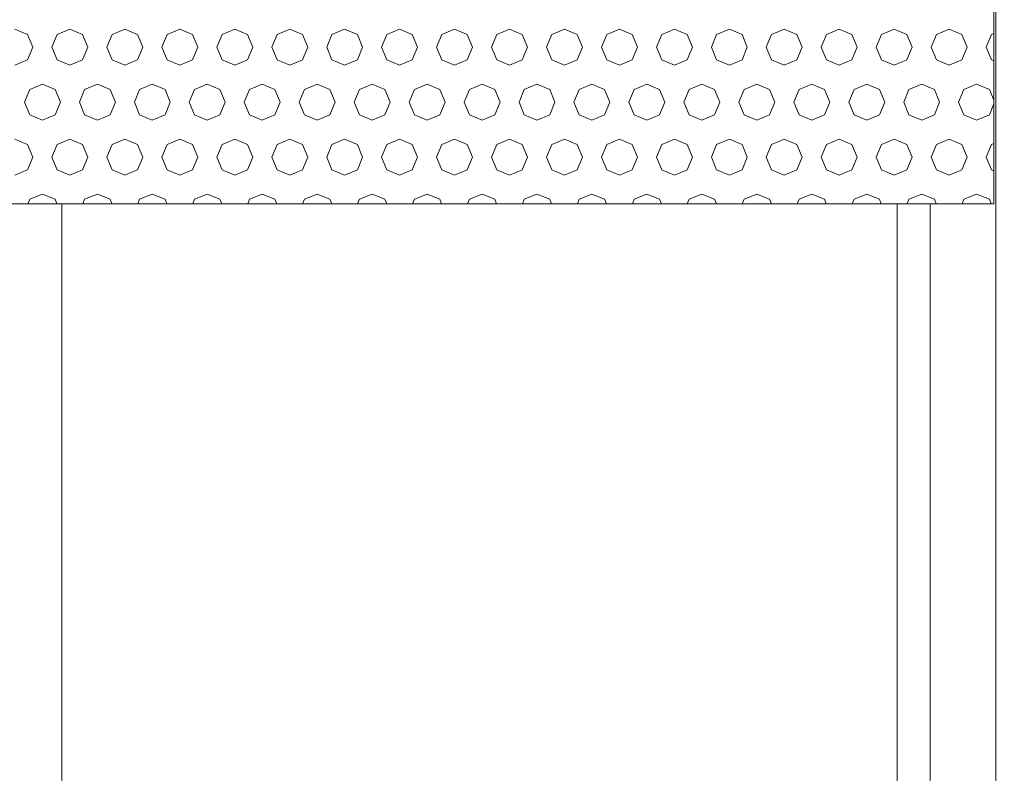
# Model space of a CAD drawing. Header units: millimetres. Extents: x 52659 to 1698020, y -10054 to 104697.
# Tile 229 of 256: x 210414 to 211310, y 10080 to 10765. Entities that reach past the tile are written whole.
import ezdxf

# ---------------------------------------------------------------- set-up
doc = ezdxf.new("R2010")
doc.units = ezdxf.units.MM
doc.header["$MEASUREMENT"] = 0
for name, color, linetype in [('02-04 BRISES SOLEIL FONCEES', 7, 'Continuous'), ('05-02 Cotation 200ème 100ème.Cotations', 7, 'Continuous'), ('Fenêtres ARCHICAD', 7, 'Continuous')]:
    doc.layers.add(name, color=color, linetype=linetype)
doc.styles.add('STYLE_GENERE_3', font='ARIALN.TTF')
doc.dimstyles.new('STYLE_GENERE__2', dxfattribs={"dimtxt": 200, "dimasz": 95, "dimexe": 0.18, "dimexo": 100, "dimgap": 0, "dimtad": 0, "dimlfac": 0.001, "dimzin": 0, "dimdsep": 46, "dimtxsty": 'STYLE_GENERE_3', "dimblk": 'ARROWHEAD_6', "dimblk1": 'ARROWHEAD_6', "dimblk2": 'ARROWHEAD_6', "dimcen": 0.09, "dimclrd": 7, "dimclre": 7, "dimclrt": 7, "dimazin": 0, "dimtfac": 1, "dimtdec": 4, "dimtmove": 0, "dimatfit": 3, "dimfxl": 1, "dimtolj": 1, "dimtzin": 0, "dimarcsym": 0})

# ---------------------------------------------------------------- blocks, each defined once
blk = doc.blocks.new('Élément de coupe_195_1', base_point=(131932.67, 5158.07))
at = {"layer": 'Fenêtres ARCHICAD', "color": 7, "linetype": 'Continuous', "lineweight": 9}
blk.add_line((211302.68, 11008.07), (211302.68, 9758.07), dxfattribs=at)
at = {"layer": 'Fenêtres ARCHICAD', "color": 7, "linetype": 'Continuous', "lineweight": 5}
for p, q in [((210452.68, 9848.07), (210452.68, 10598.03)), ((211212.68, 10598.03), (211212.68, 9848.07)), ((211242.68, 9818.07), (211242.68, 10598.03))]:
    blk.add_line(p, q, dxfattribs=at)
blk = doc.blocks.new('*X358', base_point=(131932.67, 5158.07))
at = {"layer": '02-04 BRISES SOLEIL FONCEES', "color": 7, "linetype": 'Continuous', "lineweight": 5}
for p, q in [((210421.66, 10752.02), (210410.1, 10756.81)), ((210426.45, 10740.46), (210421.66, 10752.02)), ((210448.54, 10752.02), (210443.75, 10740.46)), ((210460.1, 10756.81), (210448.54, 10752.02)), ((210471.66, 10752.02), (210460.1, 10756.81)), ((210476.45, 10740.46), (210471.66, 10752.02)), ((210498.54, 10752.02), (210493.75, 10740.46)), ((210510.1, 10756.81), (210498.54, 10752.02)), ((210521.66, 10752.02), (210510.1, 10756.81)), ((210526.45, 10740.46), (210521.66, 10752.02)), ((210548.54, 10752.02), (210543.75, 10740.46)), ((210560.1, 10756.81), (210548.54, 10752.02)), ((210571.66, 10752.02), (210560.1, 10756.81)), ((210576.45, 10740.46), (210571.66, 10752.02)), ((210598.54, 10752.02), (210593.75, 10740.46)), ((210610.1, 10756.81), (210598.54, 10752.02)), ((210621.66, 10752.02), (210610.1, 10756.81)), ((210626.45, 10740.46), (210621.66, 10752.02)), ((210648.54, 10752.02), (210643.75, 10740.46)), ((210660.1, 10756.81), (210648.54, 10752.02)), ((210671.66, 10752.02), (210660.1, 10756.81)), ((210676.45, 10740.46), (210671.66, 10752.02)), ((210698.54, 10752.02), (210693.75, 10740.46)), ((210710.1, 10756.81), (210698.54, 10752.02)), ((210721.66, 10752.02), (210710.1, 10756.81)), ((210726.45, 10740.46), (210721.66, 10752.02)), ((210748.54, 10752.02), (210743.75, 10740.46)), ((210760.1, 10756.81), (210748.54, 10752.02)), ((210771.66, 10752.02), (210760.1, 10756.81)), ((210776.45, 10740.46), (210771.66, 10752.02)), ((210798.54, 10752.02), (210793.75, 10740.46)), ((210810.1, 10756.81), (210798.54, 10752.02)), ((210821.66, 10752.02), (210810.1, 10756.81)), ((210826.45, 10740.46), (210821.66, 10752.02)), ((210848.54, 10752.02), (210843.75, 10740.46)), ((210860.1, 10756.81), (210848.54, 10752.02)), ((210871.66, 10752.02), (210860.1, 10756.81)), ((210876.45, 10740.46), (210871.66, 10752.02)), ((210898.54, 10752.02), (210893.75, 10740.46)), ((210910.1, 10756.81), (210898.54, 10752.02)), ((210921.66, 10752.02), (210910.1, 10756.81)), ((210926.45, 10740.46), (210921.66, 10752.02)), ((210948.54, 10752.02), (210943.75, 10740.46)), ((210960.1, 10756.81), (210948.54, 10752.02)), ((210971.66, 10752.02), (210960.1, 10756.81)), ((210976.45, 10740.46), (210971.66, 10752.02)), ((210998.54, 10752.02), (210993.75, 10740.46)), ((211010.1, 10756.81), (210998.54, 10752.02)), ((211021.66, 10752.02), (211010.1, 10756.81)), ((211026.45, 10740.46), (211021.66, 10752.02)), ((211048.54, 10752.02), (211043.75, 10740.46)), ((211060.1, 10756.81), (211048.54, 10752.02)), ((211071.66, 10752.02), (211060.1, 10756.81)), ((211076.45, 10740.46), (211071.66, 10752.02)), ((211098.54, 10752.02), (211093.75, 10740.46)), ((211110.1, 10756.81), (211098.54, 10752.02)), ((211121.66, 10752.02), (211110.1, 10756.81)), ((211126.45, 10740.46), (211121.66, 10752.02)), ((211148.54, 10752.02), (211143.75, 10740.46)), ((211160.1, 10756.81), (211148.54, 10752.02)), ((211171.66, 10752.02), (211160.1, 10756.81)), ((211176.45, 10740.46), (211171.66, 10752.02)), ((211198.54, 10752.02), (211193.75, 10740.46)), ((211210.1, 10756.81), (211198.54, 10752.02)), ((211221.66, 10752.02), (211210.1, 10756.81)), ((211226.45, 10740.46), (211221.66, 10752.02)), ((211248.54, 10752.02), (211243.75, 10740.46)), ((211260.1, 10756.81), (211248.54, 10752.02)), ((211271.66, 10752.02), (211260.1, 10756.81)), ((211276.45, 10740.46), (211271.66, 10752.02)), ((211298.54, 10752.02), (211293.75, 10740.46)), ((211300.76, 10752.94), (211298.54, 10752.02)), ((210421.66, 10728.89), (210426.45, 10740.46)), ((210443.75, 10740.46), (210448.54, 10728.89)), ((210471.66, 10728.89), (210476.45, 10740.46)), ((210493.75, 10740.46), (210498.54, 10728.89)), ((210521.66, 10728.89), (210526.45, 10740.46)), ((210543.75, 10740.46), (210548.54, 10728.89)), ((210571.66, 10728.89), (210576.45, 10740.46)), ((210593.75, 10740.46), (210598.54, 10728.89)), ((210621.66, 10728.89), (210626.45, 10740.46)), ((210643.75, 10740.46), (210648.54, 10728.89)), ((210671.66, 10728.89), (210676.45, 10740.46)), ((210693.75, 10740.46), (210698.54, 10728.89)), ((210721.66, 10728.89), (210726.45, 10740.46)), ((210743.75, 10740.46), (210748.54, 10728.89)), ((210771.66, 10728.89), (210776.45, 10740.46)), ((210793.75, 10740.46), (210798.54, 10728.89)), ((210821.66, 10728.89), (210826.45, 10740.46)), ((210843.75, 10740.46), (210848.54, 10728.89)), ((210871.66, 10728.89), (210876.45, 10740.46)), ((210893.75, 10740.46), (210898.54, 10728.89)), ((210921.66, 10728.89), (210926.45, 10740.46)), ((210943.75, 10740.46), (210948.54, 10728.89)), ((210971.66, 10728.89), (210976.45, 10740.46)), ((210993.75, 10740.46), (210998.54, 10728.89)), ((211021.66, 10728.89), (211026.45, 10740.46)), ((211043.75, 10740.46), (211048.54, 10728.89)), ((211071.66, 10728.89), (211076.45, 10740.46)), ((211093.75, 10740.46), (211098.54, 10728.89)), ((211121.66, 10728.89), (211126.45, 10740.46)), ((211143.75, 10740.46), (211148.54, 10728.89)), ((211171.66, 10728.89), (211176.45, 10740.46)), ((211193.75, 10740.46), (211198.54, 10728.89)), ((211221.66, 10728.89), (211226.45, 10740.46)), ((211243.75, 10740.46), (211248.54, 10728.89)), ((211271.66, 10728.89), (211276.45, 10740.46)), ((211293.75, 10740.46), (211298.54, 10728.89)), ((210410.1, 10724.1), (210421.66, 10728.89)), ((210448.54, 10728.89), (210460.1, 10724.1)), ((210460.1, 10724.1), (210471.66, 10728.89)), ((210498.54, 10728.89), (210510.1, 10724.1)), ((210510.1, 10724.1), (210521.66, 10728.89)), ((210548.54, 10728.89), (210560.1, 10724.1)), ((210560.1, 10724.1), (210571.66, 10728.89)), ((210598.54, 10728.89), (210610.1, 10724.1)), ((210610.1, 10724.1), (210621.66, 10728.89)), ((210648.54, 10728.89), (210660.1, 10724.1)), ((210660.1, 10724.1), (210671.66, 10728.89)), ((210698.54, 10728.89), (210710.1, 10724.1)), ((210710.1, 10724.1), (210721.66, 10728.89)), ((210748.54, 10728.89), (210760.1, 10724.1)), ((210760.1, 10724.1), (210771.66, 10728.89)), ((210798.54, 10728.89), (210810.1, 10724.1)), ((210810.1, 10724.1), (210821.66, 10728.89)), ((210848.54, 10728.89), (210860.1, 10724.1)), ((210860.1, 10724.1), (210871.66, 10728.89)), ((210898.54, 10728.89), (210910.1, 10724.1)), ((210910.1, 10724.1), (210921.66, 10728.89)), ((210948.54, 10728.89), (210960.1, 10724.1)), ((210960.1, 10724.1), (210971.66, 10728.89)), ((210998.54, 10728.89), (211010.1, 10724.1)), ((211010.1, 10724.1), (211021.66, 10728.89)), ((211048.54, 10728.89), (211060.1, 10724.1)), ((211060.1, 10724.1), (211071.66, 10728.89)), ((211098.54, 10728.89), (211110.1, 10724.1)), ((211110.1, 10724.1), (211121.66, 10728.89)), ((211148.54, 10728.89), (211160.1, 10724.1)), ((211160.1, 10724.1), (211171.66, 10728.89)), ((211198.54, 10728.89), (211210.1, 10724.1)), ((211210.1, 10724.1), (211221.66, 10728.89)), ((211248.54, 10728.89), (211260.1, 10724.1)), ((211260.1, 10724.1), (211271.66, 10728.89)), ((211298.54, 10728.89), (211300.76, 10727.97)), ((210435.1, 10706.81), (210423.54, 10702.02)), ((210446.66, 10702.02), (210435.1, 10706.81)), ((210485.1, 10706.81), (210473.54, 10702.02)), ((210496.66, 10702.02), (210485.1, 10706.81)), ((210535.1, 10706.81), (210523.54, 10702.02)), ((210546.66, 10702.02), (210535.1, 10706.81)), ((210585.1, 10706.81), (210573.54, 10702.02)), ((210596.66, 10702.02), (210585.1, 10706.81)), ((210635.1, 10706.81), (210623.54, 10702.02)), ((210646.66, 10702.02), (210635.1, 10706.81)), ((210685.1, 10706.81), (210673.54, 10702.02)), ((210696.66, 10702.02), (210685.1, 10706.81)), ((210735.1, 10706.81), (210723.54, 10702.02)), ((210746.66, 10702.02), (210735.1, 10706.81)), ((210785.1, 10706.81), (210773.54, 10702.02)), ((210796.66, 10702.02), (210785.1, 10706.81)), ((210835.1, 10706.81), (210823.54, 10702.02)), ((210846.66, 10702.02), (210835.1, 10706.81)), ((210885.1, 10706.81), (210873.54, 10702.02)), ((210896.66, 10702.02), (210885.1, 10706.81)), ((210935.1, 10706.81), (210923.54, 10702.02)), ((210946.66, 10702.02), (210935.1, 10706.81)), ((210985.1, 10706.81), (210973.54, 10702.02)), ((210996.66, 10702.02), (210985.1, 10706.81)), ((211035.1, 10706.81), (211023.54, 10702.02)), ((211046.66, 10702.02), (211035.1, 10706.81)), ((211085.1, 10706.81), (211073.54, 10702.02)), ((211096.66, 10702.02), (211085.1, 10706.81)), ((211135.1, 10706.81), (211123.54, 10702.02)), ((211146.66, 10702.02), (211135.1, 10706.81)), ((211185.1, 10706.81), (211173.54, 10702.02)), ((211196.66, 10702.02), (211185.1, 10706.81)), ((211235.1, 10706.81), (211223.54, 10702.02)), ((211246.66, 10702.02), (211235.1, 10706.81)), ((211285.1, 10706.81), (211273.54, 10702.02)), ((211296.66, 10702.02), (211285.1, 10706.81)), ((210423.54, 10702.02), (210418.75, 10690.46)), ((210451.45, 10690.46), (210446.66, 10702.02)), ((210473.54, 10702.02), (210468.75, 10690.46)), ((210501.45, 10690.46), (210496.66, 10702.02)), ((210523.54, 10702.02), (210518.75, 10690.46)), ((210551.45, 10690.46), (210546.66, 10702.02)), ((210573.54, 10702.02), (210568.75, 10690.46)), ((210601.45, 10690.46), (210596.66, 10702.02)), ((210623.54, 10702.02), (210618.75, 10690.46)), ((210651.45, 10690.46), (210646.66, 10702.02)), ((210673.54, 10702.02), (210668.75, 10690.46)), ((210701.45, 10690.46), (210696.66, 10702.02)), ((210723.54, 10702.02), (210718.75, 10690.46)), ((210751.45, 10690.46), (210746.66, 10702.02)), ((210773.54, 10702.02), (210768.75, 10690.46)), ((210801.45, 10690.46), (210796.66, 10702.02)), ((210823.54, 10702.02), (210818.75, 10690.46)), ((210851.45, 10690.46), (210846.66, 10702.02)), ((210873.54, 10702.02), (210868.75, 10690.46)), ((210901.45, 10690.46), (210896.66, 10702.02)), ((210923.54, 10702.02), (210918.75, 10690.46)), ((210951.45, 10690.46), (210946.66, 10702.02)), ((210973.54, 10702.02), (210968.75, 10690.46)), ((211001.45, 10690.46), (210996.66, 10702.02)), ((211023.54, 10702.02), (211018.75, 10690.46)), ((211051.45, 10690.46), (211046.66, 10702.02)), ((211073.54, 10702.02), (211068.75, 10690.46)), ((211101.45, 10690.46), (211096.66, 10702.02)), ((211123.54, 10702.02), (211118.75, 10690.46)), ((211151.45, 10690.46), (211146.66, 10702.02)), ((211173.54, 10702.02), (211168.75, 10690.46)), ((211201.45, 10690.46), (211196.66, 10702.02)), ((211223.54, 10702.02), (211218.75, 10690.46)), ((211251.45, 10690.46), (211246.66, 10702.02)), ((211273.54, 10702.02), (211268.75, 10690.46)), ((211300.76, 10692.13), (211296.66, 10702.02)), ((210418.75, 10690.46), (210423.54, 10678.89)), ((210446.66, 10678.89), (210451.45, 10690.46)), ((210468.75, 10690.46), (210473.54, 10678.89)), ((210496.66, 10678.89), (210501.45, 10690.46)), ((210518.75, 10690.46), (210523.54, 10678.89)), ((210546.66, 10678.89), (210551.45, 10690.46)), ((210568.75, 10690.46), (210573.54, 10678.89)), ((210596.66, 10678.89), (210601.45, 10690.46)), ((210618.75, 10690.46), (210623.54, 10678.89)), ((210646.66, 10678.89), (210651.45, 10690.46)), ((210668.75, 10690.46), (210673.54, 10678.89)), ((210696.66, 10678.89), (210701.45, 10690.46)), ((210718.75, 10690.46), (210723.54, 10678.89)), ((210746.66, 10678.89), (210751.45, 10690.46)), ((210768.75, 10690.46), (210773.54, 10678.89)), ((210796.66, 10678.89), (210801.45, 10690.46)), ((210818.75, 10690.46), (210823.54, 10678.89)), ((210846.66, 10678.89), (210851.45, 10690.46)), ((210868.75, 10690.46), (210873.54, 10678.89)), ((210896.66, 10678.89), (210901.45, 10690.46)), ((210918.75, 10690.46), (210923.54, 10678.89)), ((210946.66, 10678.89), (210951.45, 10690.46)), ((210968.75, 10690.46), (210973.54, 10678.89)), ((210996.66, 10678.89), (211001.45, 10690.46)), ((211018.75, 10690.46), (211023.54, 10678.89)), ((211046.66, 10678.89), (211051.45, 10690.46)), ((211068.75, 10690.46), (211073.54, 10678.89)), ((211096.66, 10678.89), (211101.45, 10690.46)), ((211118.75, 10690.46), (211123.54, 10678.89)), ((211146.66, 10678.89), (211151.45, 10690.46)), ((211168.75, 10690.46), (211173.54, 10678.89)), ((211196.66, 10678.89), (211201.45, 10690.46)), ((211218.75, 10690.46), (211223.54, 10678.89)), ((211246.66, 10678.89), (211251.45, 10690.46)), ((211268.75, 10690.46), (211273.54, 10678.89)), ((211296.66, 10678.89), (211300.76, 10688.78)), ((210423.54, 10678.89), (210435.1, 10674.1)), ((210435.1, 10674.1), (210446.66, 10678.89)), ((210473.54, 10678.89), (210485.1, 10674.1)), ((210485.1, 10674.1), (210496.66, 10678.89)), ((210523.54, 10678.89), (210535.1, 10674.1)), ((210535.1, 10674.1), (210546.66, 10678.89)), ((210573.54, 10678.89), (210585.1, 10674.1)), ((210585.1, 10674.1), (210596.66, 10678.89)), ((210623.54, 10678.89), (210635.1, 10674.1)), ((210635.1, 10674.1), (210646.66, 10678.89)), ((210673.54, 10678.89), (210685.1, 10674.1)), ((210685.1, 10674.1), (210696.66, 10678.89)), ((210723.54, 10678.89), (210735.1, 10674.1)), ((210735.1, 10674.1), (210746.66, 10678.89)), ((210773.54, 10678.89), (210785.1, 10674.1)), ((210785.1, 10674.1), (210796.66, 10678.89)), ((210823.54, 10678.89), (210835.1, 10674.1)), ((210835.1, 10674.1), (210846.66, 10678.89)), ((210873.54, 10678.89), (210885.1, 10674.1)), ((210885.1, 10674.1), (210896.66, 10678.89)), ((210923.54, 10678.89), (210935.1, 10674.1)), ((210935.1, 10674.1), (210946.66, 10678.89)), ((210973.54, 10678.89), (210985.1, 10674.1)), ((210985.1, 10674.1), (210996.66, 10678.89)), ((211023.54, 10678.89), (211035.1, 10674.1)), ((211035.1, 10674.1), (211046.66, 10678.89)), ((211073.54, 10678.89), (211085.1, 10674.1)), ((211085.1, 10674.1), (211096.66, 10678.89)), ((211123.54, 10678.89), (211135.1, 10674.1)), ((211135.1, 10674.1), (211146.66, 10678.89)), ((211173.54, 10678.89), (211185.1, 10674.1)), ((211185.1, 10674.1), (211196.66, 10678.89)), ((211223.54, 10678.89), (211235.1, 10674.1)), ((211235.1, 10674.1), (211246.66, 10678.89)), ((211273.54, 10678.89), (211285.1, 10674.1)), ((211285.1, 10674.1), (211296.66, 10678.89)), ((210421.66, 10652.02), (210410.1, 10656.81)), ((210426.45, 10640.46), (210421.66, 10652.02)), ((210448.54, 10652.02), (210443.75, 10640.46)), ((210460.1, 10656.81), (210448.54, 10652.02)), ((210471.66, 10652.02), (210460.1, 10656.81)), ((210476.45, 10640.46), (210471.66, 10652.02)), ((210498.54, 10652.02), (210493.75, 10640.46)), ((210510.1, 10656.81), (210498.54, 10652.02)), ((210521.66, 10652.02), (210510.1, 10656.81)), ((210526.45, 10640.46), (210521.66, 10652.02)), ((210548.54, 10652.02), (210543.75, 10640.46)), ((210560.1, 10656.81), (210548.54, 10652.02)), ((210571.66, 10652.02), (210560.1, 10656.81)), ((210576.45, 10640.46), (210571.66, 10652.02)), ((210598.54, 10652.02), (210593.75, 10640.46)), ((210610.1, 10656.81), (210598.54, 10652.02)), ((210621.66, 10652.02), (210610.1, 10656.81)), ((210626.45, 10640.46), (210621.66, 10652.02)), ((210648.54, 10652.02), (210643.75, 10640.46)), ((210660.1, 10656.81), (210648.54, 10652.02)), ((210671.66, 10652.02), (210660.1, 10656.81)), ((210676.45, 10640.46), (210671.66, 10652.02)), ((210698.54, 10652.02), (210693.75, 10640.46)), ((210710.1, 10656.81), (210698.54, 10652.02)), ((210721.66, 10652.02), (210710.1, 10656.81)), ((210726.45, 10640.46), (210721.66, 10652.02)), ((210748.54, 10652.02), (210743.75, 10640.46)), ((210760.1, 10656.81), (210748.54, 10652.02)), ((210771.66, 10652.02), (210760.1, 10656.81)), ((210776.45, 10640.46), (210771.66, 10652.02)), ((210798.54, 10652.02), (210793.75, 10640.46)), ((210810.1, 10656.81), (210798.54, 10652.02)), ((210821.66, 10652.02), (210810.1, 10656.81)), ((210826.45, 10640.46), (210821.66, 10652.02)), ((210848.54, 10652.02), (210843.75, 10640.46)), ((210860.1, 10656.81), (210848.54, 10652.02)), ((210871.66, 10652.02), (210860.1, 10656.81)), ((210876.45, 10640.46), (210871.66, 10652.02)), ((210898.54, 10652.02), (210893.75, 10640.46)), ((210910.1, 10656.81), (210898.54, 10652.02)), ((210921.66, 10652.02), (210910.1, 10656.81)), ((210926.45, 10640.46), (210921.66, 10652.02)), ((210948.54, 10652.02), (210943.75, 10640.46)), ((210960.1, 10656.81), (210948.54, 10652.02)), ((210971.66, 10652.02), (210960.1, 10656.81)), ((210976.45, 10640.46), (210971.66, 10652.02)), ((210998.54, 10652.02), (210993.75, 10640.46)), ((211010.1, 10656.81), (210998.54, 10652.02)), ((211021.66, 10652.02), (211010.1, 10656.81)), ((211026.45, 10640.46), (211021.66, 10652.02)), ((211048.54, 10652.02), (211043.75, 10640.46)), ((211060.1, 10656.81), (211048.54, 10652.02)), ((211071.66, 10652.02), (211060.1, 10656.81)), ((211076.45, 10640.46), (211071.66, 10652.02)), ((211098.54, 10652.02), (211093.75, 10640.46)), ((211110.1, 10656.81), (211098.54, 10652.02)), ((211121.66, 10652.02), (211110.1, 10656.81)), ((211126.45, 10640.46), (211121.66, 10652.02)), ((211148.54, 10652.02), (211143.75, 10640.46)), ((211160.1, 10656.81), (211148.54, 10652.02)), ((211171.66, 10652.02), (211160.1, 10656.81)), ((211176.45, 10640.46), (211171.66, 10652.02)), ((211198.54, 10652.02), (211193.75, 10640.46)), ((211210.1, 10656.81), (211198.54, 10652.02)), ((211221.66, 10652.02), (211210.1, 10656.81)), ((211226.45, 10640.46), (211221.66, 10652.02)), ((211248.54, 10652.02), (211243.75, 10640.46)), ((211260.1, 10656.81), (211248.54, 10652.02)), ((211271.66, 10652.02), (211260.1, 10656.81)), ((211276.45, 10640.46), (211271.66, 10652.02)), ((211298.54, 10652.02), (211293.75, 10640.46)), ((211300.76, 10652.94), (211298.54, 10652.02)), ((210421.66, 10628.89), (210426.45, 10640.46)), ((210443.75, 10640.46), (210448.54, 10628.89)), ((210471.66, 10628.89), (210476.45, 10640.46)), ((210493.75, 10640.46), (210498.54, 10628.89)), ((210521.66, 10628.89), (210526.45, 10640.46)), ((210543.75, 10640.46), (210548.54, 10628.89)), ((210571.66, 10628.89), (210576.45, 10640.46)), ((210593.75, 10640.46), (210598.54, 10628.89)), ((210621.66, 10628.89), (210626.45, 10640.46)), ((210643.75, 10640.46), (210648.54, 10628.89)), ((210671.66, 10628.89), (210676.45, 10640.46)), ((210693.75, 10640.46), (210698.54, 10628.89)), ((210721.66, 10628.89), (210726.45, 10640.46)), ((210743.75, 10640.46), (210748.54, 10628.89)), ((210771.66, 10628.89), (210776.45, 10640.46)), ((210793.75, 10640.46), (210798.54, 10628.89)), ((210821.66, 10628.89), (210826.45, 10640.46)), ((210843.75, 10640.46), (210848.54, 10628.89)), ((210871.66, 10628.89), (210876.45, 10640.46)), ((210893.75, 10640.46), (210898.54, 10628.89)), ((210921.66, 10628.89), (210926.45, 10640.46)), ((210943.75, 10640.46), (210948.54, 10628.89)), ((210971.66, 10628.89), (210976.45, 10640.46)), ((210993.75, 10640.46), (210998.54, 10628.89)), ((211021.66, 10628.89), (211026.45, 10640.46)), ((211043.75, 10640.46), (211048.54, 10628.89)), ((211071.66, 10628.89), (211076.45, 10640.46)), ((211093.75, 10640.46), (211098.54, 10628.89)), ((211121.66, 10628.89), (211126.45, 10640.46)), ((211143.75, 10640.46), (211148.54, 10628.89)), ((211171.66, 10628.89), (211176.45, 10640.46)), ((211193.75, 10640.46), (211198.54, 10628.89)), ((211221.66, 10628.89), (211226.45, 10640.46)), ((211243.75, 10640.46), (211248.54, 10628.89)), ((211271.66, 10628.89), (211276.45, 10640.46)), ((211293.75, 10640.46), (211298.54, 10628.89)), ((210410.1, 10624.1), (210421.66, 10628.89)), ((210448.54, 10628.89), (210460.1, 10624.1)), ((210460.1, 10624.1), (210471.66, 10628.89)), ((210498.54, 10628.89), (210510.1, 10624.1)), ((210510.1, 10624.1), (210521.66, 10628.89)), ((210548.54, 10628.89), (210560.1, 10624.1)), ((210560.1, 10624.1), (210571.66, 10628.89)), ((210598.54, 10628.89), (210610.1, 10624.1)), ((210610.1, 10624.1), (210621.66, 10628.89)), ((210648.54, 10628.89), (210660.1, 10624.1)), ((210660.1, 10624.1), (210671.66, 10628.89)), ((210698.54, 10628.89), (210710.1, 10624.1)), ((210710.1, 10624.1), (210721.66, 10628.89)), ((210748.54, 10628.89), (210760.1, 10624.1)), ((210760.1, 10624.1), (210771.66, 10628.89)), ((210798.54, 10628.89), (210810.1, 10624.1)), ((210810.1, 10624.1), (210821.66, 10628.89)), ((210848.54, 10628.89), (210860.1, 10624.1)), ((210860.1, 10624.1), (210871.66, 10628.89)), ((210898.54, 10628.89), (210910.1, 10624.1)), ((210910.1, 10624.1), (210921.66, 10628.89)), ((210948.54, 10628.89), (210960.1, 10624.1)), ((210960.1, 10624.1), (210971.66, 10628.89)), ((210998.54, 10628.89), (211010.1, 10624.1)), ((211010.1, 10624.1), (211021.66, 10628.89)), ((211048.54, 10628.89), (211060.1, 10624.1)), ((211060.1, 10624.1), (211071.66, 10628.89)), ((211098.54, 10628.89), (211110.1, 10624.1)), ((211110.1, 10624.1), (211121.66, 10628.89)), ((211148.54, 10628.89), (211160.1, 10624.1)), ((211160.1, 10624.1), (211171.66, 10628.89)), ((211198.54, 10628.89), (211210.1, 10624.1)), ((211210.1, 10624.1), (211221.66, 10628.89)), ((211248.54, 10628.89), (211260.1, 10624.1)), ((211260.1, 10624.1), (211271.66, 10628.89)), ((211298.54, 10628.89), (211300.76, 10627.97)), ((210423.54, 10602.02), (210421.88, 10598.03)), ((210435.1, 10606.81), (210423.54, 10602.02)), ((210446.66, 10602.02), (210435.1, 10606.81)), ((210448.32, 10598.03), (210446.66, 10602.02)), ((210473.54, 10602.02), (210471.88, 10598.03)), ((210485.1, 10606.81), (210473.54, 10602.02)), ((210496.66, 10602.02), (210485.1, 10606.81)), ((210498.32, 10598.03), (210496.66, 10602.02)), ((210523.54, 10602.02), (210521.88, 10598.03)), ((210535.1, 10606.81), (210523.54, 10602.02)), ((210546.66, 10602.02), (210535.1, 10606.81)), ((210548.32, 10598.03), (210546.66, 10602.02)), ((210573.54, 10602.02), (210571.88, 10598.03)), ((210585.1, 10606.81), (210573.54, 10602.02)), ((210596.66, 10602.02), (210585.1, 10606.81)), ((210598.32, 10598.03), (210596.66, 10602.02)), ((210623.54, 10602.02), (210621.88, 10598.03)), ((210635.1, 10606.81), (210623.54, 10602.02)), ((210646.66, 10602.02), (210635.1, 10606.81)), ((210648.32, 10598.03), (210646.66, 10602.02)), ((210673.54, 10602.02), (210671.88, 10598.03)), ((210685.1, 10606.81), (210673.54, 10602.02)), ((210696.66, 10602.02), (210685.1, 10606.81)), ((210698.32, 10598.03), (210696.66, 10602.02)), ((210723.54, 10602.02), (210721.88, 10598.03)), ((210735.1, 10606.81), (210723.54, 10602.02)), ((210746.66, 10602.02), (210735.1, 10606.81)), ((210748.32, 10598.03), (210746.66, 10602.02)), ((210773.54, 10602.02), (210771.88, 10598.03)), ((210785.1, 10606.81), (210773.54, 10602.02)), ((210796.66, 10602.02), (210785.1, 10606.81)), ((210798.32, 10598.03), (210796.66, 10602.02)), ((210823.54, 10602.02), (210821.88, 10598.03)), ((210835.1, 10606.81), (210823.54, 10602.02)), ((210846.66, 10602.02), (210835.1, 10606.81)), ((210848.32, 10598.03), (210846.66, 10602.02)), ((210873.54, 10602.02), (210871.88, 10598.03)), ((210885.1, 10606.81), (210873.54, 10602.02)), ((210896.66, 10602.02), (210885.1, 10606.81)), ((210898.32, 10598.03), (210896.66, 10602.02)), ((210923.54, 10602.02), (210921.88, 10598.03)), ((210935.1, 10606.81), (210923.54, 10602.02)), ((210946.66, 10602.02), (210935.1, 10606.81)), ((210948.32, 10598.03), (210946.66, 10602.02)), ((210973.54, 10602.02), (210971.88, 10598.03)), ((210985.1, 10606.81), (210973.54, 10602.02)), ((210996.66, 10602.02), (210985.1, 10606.81)), ((210998.32, 10598.03), (210996.66, 10602.02)), ((211023.54, 10602.02), (211021.88, 10598.03)), ((211035.1, 10606.81), (211023.54, 10602.02)), ((211046.66, 10602.02), (211035.1, 10606.81)), ((211048.32, 10598.03), (211046.66, 10602.02)), ((211073.54, 10602.02), (211071.88, 10598.03)), ((211085.1, 10606.81), (211073.54, 10602.02)), ((211096.66, 10602.02), (211085.1, 10606.81)), ((211098.32, 10598.03), (211096.66, 10602.02)), ((211123.54, 10602.02), (211121.88, 10598.03)), ((211135.1, 10606.81), (211123.54, 10602.02)), ((211146.66, 10602.02), (211135.1, 10606.81)), ((211148.32, 10598.03), (211146.66, 10602.02)), ((211173.54, 10602.02), (211171.88, 10598.03)), ((211185.1, 10606.81), (211173.54, 10602.02)), ((211196.66, 10602.02), (211185.1, 10606.81)), ((211198.32, 10598.03), (211196.66, 10602.02)), ((211223.54, 10602.02), (211221.88, 10598.03)), ((211235.1, 10606.81), (211223.54, 10602.02)), ((211246.66, 10602.02), (211235.1, 10606.81)), ((211248.32, 10598.03), (211246.66, 10602.02)), ((211273.54, 10602.02), (211271.88, 10598.03)), ((211285.1, 10606.81), (211273.54, 10602.02)), ((211296.66, 10602.02), (211285.1, 10606.81)), ((211298.32, 10598.03), (211296.66, 10602.02))]:
    blk.add_line(p, q, dxfattribs=at)
blk = doc.blocks.new('Élément de coupe_328_1', base_point=(131932.67, 5158.07))
at = {"layer": '02-04 BRISES SOLEIL FONCEES', "color": 7, "linetype": 'Continuous', "lineweight": 9}
for p, q in [((211300.76, 10598.03), (211300.76, 10998.07)), ((209542.68, 10598.03), (211300.76, 10598.03))]:
    blk.add_line(p, q, dxfattribs=at)
at = {"layer": '02-04 BRISES SOLEIL FONCEES', "lineweight": 0}
blk.add_blockref('*X358', (131932.67, 5158.07), dxfattribs=at)
blk = doc.blocks.new('*D742', base_point=(131932.67, 5158.07))
at = {"layer": '05-02 Cotation 200ème 100ème.Cotations', "color": 7, "linetype": 'Continuous', "lineweight": 25, "transparency": 16777216}
for p, q in [((165280.71, 11058.07), (165380.71, 10958.07)), ((165280.71, 9772.86), (165380.71, 9672.86))]:
    blk.add_line(p, q, dxfattribs=at)
at = {"layer": '05-02 Cotation 200ème 100ème.Cotations', "color": 7, "linetype": 'Continuous', "lineweight": 13, "transparency": 16777216}
for p, q in [((165424.46, 11008.07), (165236.96, 11008.07)), ((165330.71, 10614.34), (165330.71, 11008.07)), ((165330.71, 9722.86), (165330.71, 10116.59)), ((165424.46, 9722.86), (165236.96, 9722.86))]:
    blk.add_line(p, q, dxfattribs=at)
at = {"layer": '05-02 Cotation 200ème 100ème.Cotations', "color": 7, "lineweight": 9, "transparency": 16777216, "char_height": 200, "attachment_point": 7, "rotation": 90, "style": 'STYLE_GENERE_3'}
for s, insert in [('\\A1;0,35', (165287.85, 10961.33)), ('\\A1;1,29', (165430.71, 10141.47))]:
    blk.add_mtext(s, dxfattribs=dict(at, insert=insert))
blk = doc.blocks.new('ARROWHEAD_6')
at = {"color": 0, "linetype": 'Continuous', "lineweight": 0}
for p, q in [((-0.5, -0.5), (0.5, 0.5)), ((0, 0), (-1, 0))]:
    blk.add_line(p, q, dxfattribs=at)
blk = doc.blocks.new('*D762', base_point=(131932.67, 5158.07))
at = {"layer": '05-02 Cotation 200ème 100ème.Cotations', "color": 7, "linetype": 'Continuous', "lineweight": 25, "transparency": 16777216}
for p, q in [((135853.9, 11058.07), (135953.9, 10958.07)), ((135853.9, 9772.86), (135953.9, 9672.86))]:
    blk.add_line(p, q, dxfattribs=at)
at = {"layer": '05-02 Cotation 200ème 100ème.Cotations', "color": 7, "linetype": 'Continuous', "lineweight": 13, "transparency": 16777216}
for p, q in [((135997.65, 11008.07), (135810.15, 11008.07)), ((135903.9, 10614.34), (135903.9, 11008.07)), ((135903.9, 9722.86), (135903.9, 10116.59)), ((135997.65, 9722.86), (135810.15, 9722.86))]:
    blk.add_line(p, q, dxfattribs=at)
at = {"layer": '05-02 Cotation 200ème 100ème.Cotations', "color": 7, "lineweight": 9, "transparency": 16777216, "char_height": 200, "attachment_point": 7, "rotation": 90, "style": 'STYLE_GENERE_3'}
for s, insert in [('\\A1;0,35', (135861.04, 10961.33)), ('\\A1;1,29', (136003.9, 10141.47))]:
    blk.add_mtext(s, dxfattribs=dict(at, insert=insert))

msp = doc.modelspace()

# ---------------------------------------------------------------- block references
at = {"layer": '02-04 BRISES SOLEIL FONCEES', "lineweight": 0}
msp.add_blockref('Élément de coupe_328_1', (131932.668, 5158.072), dxfattribs=at)
at = {"layer": 'Fenêtres ARCHICAD', "lineweight": 0}
msp.add_blockref('Élément de coupe_195_1', (131932.668, 5158.072), dxfattribs=at)

# ---------------------------------------------------------------- dimensions: what is measured, and where the dimension line sits
at = {"layer": '05-02 Cotation 200ème 100ème.Cotations', "color": 7, "linetype": 'Continuous', "lineweight": 13}
for base, picture, middle in [((135903.901, 11008.072), '*D762', (135903.901, 10401.231)), ((165330.708, 11008.072), '*D742', (165330.708, 10401.231))]:
    dim = msp.add_linear_dim(base=base, p1=(221690.249, 9722.862), p2=(220602.668, 11008.072), angle=90, dimstyle='STYLE_GENERE__2', dxfattribs=at)
    dim.commit()
    dim.dimension.update_dxf_attribs({"geometry": picture, "text_midpoint": middle, "dimtype": 160, "text_rotation": 90})

doc.saveas('drawing.dxf')
